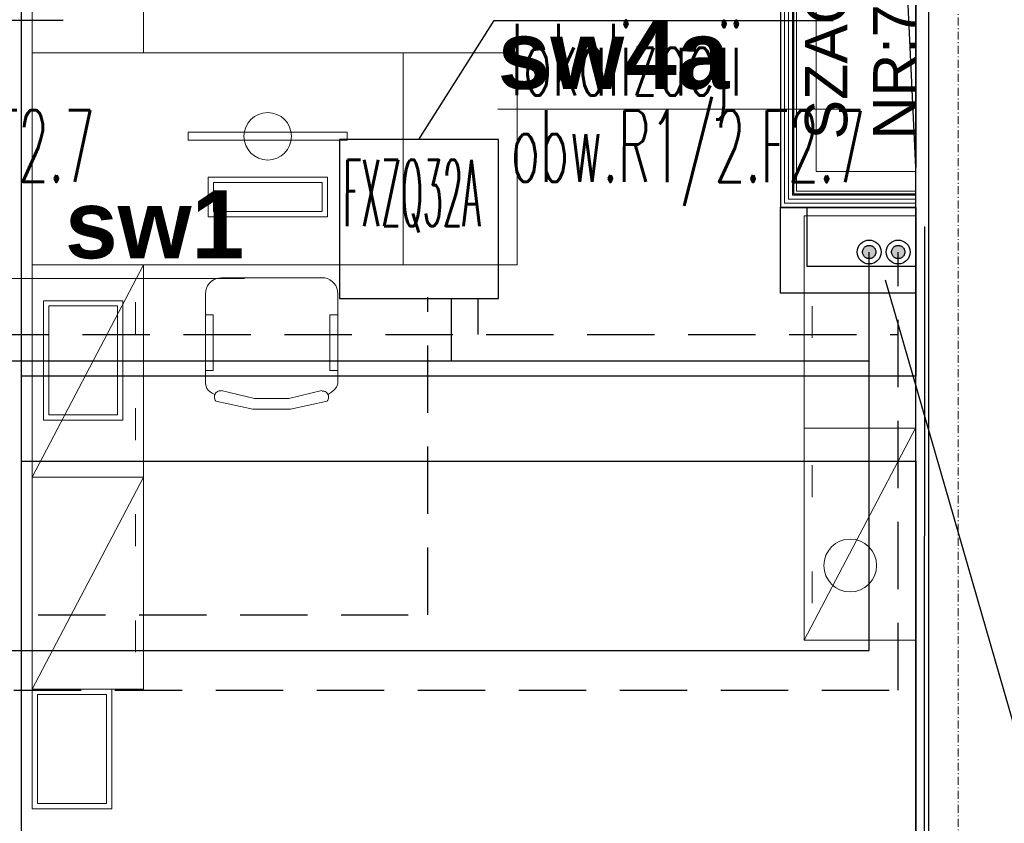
# Model space of a CAD drawing. Header units: millimetres. Extents: x -8642 to 28269, y -6609 to 3701.
# Tile 10 of 256: x -2187 to -1815, y -5117 to -4814. Entities that reach past the tile are written whole.
import ezdxf
from ezdxf.enums import TextEntityAlignment as Align

# ---------------------------------------------------------------- set-up
doc = ezdxf.new("R2010")
doc.units = ezdxf.units.MM
doc.header["$LTSCALE"] = 1000
doc.header["$MEASUREMENT"] = 0
for name, pattern in [('DASHED', [19.05, 12.7, -6.35]), ('rzut 1 pietra$0$ArchiTECH.PC 5. Line Type', [0.0053, 0.003, -0.001, 0.0003, -0.001]), ('rzut 1 pietra$0$ArchiTECH.PC Solid Line Type', [0]), ('SUFIT_1 PIETRO$0$ArchiTECH.PC Solid Line Type', [0])]:
    doc.linetypes.add(name, pattern=pattern)
doc.layers.get('0').update_dxf_attribs({"lineweight": 25})
for name, color, linetype, lineweight in [('_Etap_5_klimatyzator_w starej_lokalizacji', 3, 'Continuous', 30), ('_Etap_5_opis', 7, 'Continuous', 30), ('_Numer_jednostki', 11, 'Continuous', 30), ('IS_ARCH', 254, 'Continuous', 18), ('IS_FREON_GAZ', 254, 'DASHED', 30), ('IS_HC_FREON_CIECZ', 254, 'Continuous', 30)]:
    doc.layers.add(name, color=color, linetype=linetype, lineweight=lineweight)
for name, color, linetype in [('IS_HC_IZOLACJA', 254, 'Continuous'), ('IS_UWAGI', 254, 'Continuous'), ('IS_WK_KAN_SKROPLINY', 254, 'DASHED'), ('SUFIT_1 PIETRO$0$INWENTARYZACJA', 254, 'Continuous'), ('SUFIT_1 PIETRO$0$Kalka 1', 254, 'Continuous'), ('SUFIT_1 PIETRO$0$sciany projektowane', 254, 'Continuous'), ('SUFIT_1 PIETRO$0$TYP SUFITÓW_NOWYCH', 254, 'Continuous')]:
    doc.layers.add(name, color=color, linetype=linetype)
doc.styles.add('romans1', font='simplex.shx', dxfattribs={"width": 0.8})
doc.styles.add('rzut 1 pietra$0$ArchiTECHStyle1', font='arial.ttf', dxfattribs={"height": 0.16})
doc.styles.add('rzut 1 pietra$0$ArchiTECHStyle3', font='arialbd.ttf', dxfattribs={"height": 0.192})

# ---------------------------------------------------------------- blocks, each defined once
blk = doc.blocks.new('jw_FXZQ32A')
blk.add_lwpolyline([(0, 0), (60, 0), (60, 60), (0, 60)], close=True)
at = {"color": 7, "style": 'romans1', "width": 0.35}
blk.add_text('FXZQ32A', height=25, rotation=359.9189, dxfattribs=at).set_placement((1.49, 27.37))

msp = doc.modelspace()

# ---------------------------------------------------------------- hatches: boundary and pattern name
at = {"layer": 'IS_FREON_GAZ', "ltscale": 5}
msp.add_hatch(color=256, dxfattribs=at).paths.add_polyline_path([(-1863.76, -4901.58, 1), (-1868.76, -4901.58, 1)])
at = {"layer": 'IS_FREON_GAZ', "ltscale": 0.02}
msp.add_hatch(color=256, dxfattribs=at).paths.add_polyline_path([(-1852.82, -4901.58, 1), (-1857.82, -4901.58, 1)])

# ---------------------------------------------------------------- linework, layer by layer
at = {"layer": '_Etap_5_opis'}
for p, q in [((-2298.32, -4814.18), (-2170.43, -4814.18)), ((-2036.16, -4859.15), (-2007.72, -4814.34)), ((-2007.72, -4814.34), (-1879.84, -4814.34))]:
    msp.add_line(p, q, dxfattribs=at)
at = {"layer": '_Numer_jednostki'}
msp.add_lwpolyline([(-1686.88, -5139.44), (-1794.43, -5139.44), (-1860.09, -4912.22)], dxfattribs=at)
at = {"layer": 'IS_ARCH', "linetype": 'rzut 1 pietra$0$ArchiTECH.PC 5. Line Type'}
msp.add_line((-1832.53, -3085.42), (-1832.84, -6169.57), dxfattribs=at)
at = {"layer": 'IS_ARCH', "linetype": 'rzut 1 pietra$0$ArchiTECH.PC Solid Line Type'}
for p, q in [((-2186.16, -5323.22), (-2186.16, -4661.93)), ((-1899.71, -4679.07), (-1899.71, -4884.68)), ((-1898.21, -4883.18), (-1898.21, -4679.07)), ((-1896.71, -4881.68), (-1896.71, -4679.07)), ((-1895.21, -4880.18), (-1895.21, -4679.07)), ((-1893.71, -4878.68), (-1893.71, -4679.07)), ((-1886.21, -4871.18), (-1886.21, -4679.07)), ((-1848.82, -4679.07), (-1848.82, -5247)), ((-1848.69, -4678.68), (-1848.71, -4869.68)), ((-1843.82, -5247), (-1843.82, -4679.07)), ((-1848.71, -4869.68), (-1857.18, -4689.56)), ((-2182.05, -4826.46), (-2182.05, -4746.46)), ((-2140.05, -4746.46), (-2140.05, -4826.46)), ((-2140.05, -4826.46), (-2182.05, -4826.46)), ((-2182.05, -4826.46), (-2182.05, -4826.46)), ((-2182.05, -4826.46), (-2042.05, -4826.46)), ((-2182.05, -4906.46), (-2182.05, -4826.46)), ((-2042.05, -4826.46), (-2042.05, -4906.46)), ((-1999.05, -4826.46), (-2042.05, -4826.46)), ((-2042.05, -4826.46), (-2042.05, -4906.46)), ((-1999.05, -4906.46), (-1999.05, -4826.46)), ((-1869.68, -4847.75), (-2006.43, -4847.75)), ((-2123.2, -4856.45), (-2063.2, -4856.45)), ((-2123.2, -4859.45), (-2123.2, -4856.45)), ((-2063.2, -4856.45), (-2063.2, -4859.45)), ((-2063.2, -4859.45), (-2123.2, -4859.45)), ((-2115.7, -4873.34), (-2070.7, -4873.34)), ((-2115.7, -4888.34), (-2115.7, -4873.34)), ((-2070.7, -4873.34), (-2070.7, -4888.34)), ((-1848.71, -4871.18), (-1886.21, -4871.18)), ((-1848.71, -4884.68), (-1848.71, -4871.18)), ((-2113.7, -4875.34), (-2113.7, -4886.34)), ((-2072.7, -4875.34), (-2113.7, -4875.34)), ((-2072.7, -4886.34), (-2072.7, -4875.34)), ((-1848.71, -4880.18), (-1895.21, -4880.18)), ((-1848.71, -4878.68), (-1893.71, -4878.68)), ((-1899.71, -4884.68), (-1848.71, -4884.68)), ((-1848.71, -4883.18), (-1898.21, -4883.18)), ((-1848.71, -4881.68), (-1896.71, -4881.68)), ((-2070.7, -4888.34), (-2115.7, -4888.34)), ((-2113.7, -4886.34), (-2072.7, -4886.34)), ((-1848.82, -4887.99), (-1890.82, -4887.99)), ((-1890.82, -4887.99), (-1890.82, -4967.99)), ((-1848.82, -4967.99), (-1848.82, -4887.99)), ((-1845.34, -4891.95), (-1845.72, -5329.95)), ((-1845.34, -4891.95), (-1845.72, -5329.95)), ((-2042.05, -4906.46), (-2182.05, -4906.46)), ((-2182.05, -4986.46), (-2182.05, -4906.46)), ((-2182.05, -4906.46), (-2140.05, -4906.46)), ((-2182.05, -4986.46), (-2140.05, -4906.46)), ((-2140.05, -4906.46), (-2140.05, -4986.46)), ((-2042.05, -4906.46), (-1999.05, -4906.46)), ((-2238.74, -4911.62), (-2101.99, -4911.62)), ((-2116.34, -4915.26), (-2115.92, -4914.3)), ((-2115.92, -4914.3), (-2115.33, -4913.44)), ((-2115.33, -4913.44), (-2114.59, -4912.7)), ((-2114.59, -4912.7), (-2113.72, -4912.11)), ((-2113.72, -4912.11), (-2112.77, -4911.68)), ((-2112.77, -4911.68), (-2111.75, -4911.44)), ((-2111.75, -4911.44), (-2110.71, -4911.39)), ((-2072.74, -4911.28), (-2110.74, -4911.28)), ((-2072.75, -4911.28), (-2071.7, -4911.36)), ((-2071.7, -4911.36), (-2070.68, -4911.62)), ((-2070.68, -4911.62), (-2069.72, -4912.06)), ((-2069.72, -4912.06), (-2068.86, -4912.66)), ((-2068.86, -4912.66), (-2068.12, -4913.4)), ((-2068.12, -4913.4), (-2067.52, -4914.26)), ((-2067.52, -4914.26), (-2067.08, -4915.22)), ((-2116.74, -4917.28), (-2116.74, -4951.28)), ((-2116.64, -4917.32), (-2116.59, -4916.28)), ((-2116.59, -4916.28), (-2116.34, -4915.26)), ((-2067.08, -4915.22), (-2066.82, -4916.24)), ((-2066.82, -4916.24), (-2066.74, -4917.29)), ((-2066.74, -4951.28), (-2066.74, -4917.28)), ((-2177.85, -4964.93), (-2177.85, -4919.93)), ((-2177.85, -4919.93), (-2147.85, -4919.93)), ((-2149.85, -4921.93), (-2175.85, -4921.93)), ((-2175.85, -4921.93), (-2175.85, -4962.93)), ((-2149.85, -4962.93), (-2149.85, -4921.93)), ((-2147.85, -4919.93), (-2147.85, -4964.93)), ((-2143.05, -4932.46), (-2143.05, -4920.46)), ((-1887.82, -4933.99), (-1887.82, -4921.99)), ((-2113.74, -4925.28), (-2116.74, -4925.28)), ((-2113.74, -4946.28), (-2113.74, -4925.28)), ((-2066.74, -4925.28), (-2069.74, -4925.28)), ((-2069.74, -4925.28), (-2069.74, -4946.28)), ((-2116.74, -4946.28), (-2113.74, -4946.28)), ((-2069.74, -4946.28), (-2066.74, -4946.28)), ((-2116.49, -4952.19), (-2116.7, -4951.32)), ((-2066.74, -4951.26), (-2067.28, -4952.5)), ((-2116.13, -4953.01), (-2116.49, -4952.19)), ((-2115.61, -4953.74), (-2116.13, -4953.01)), ((-2114.97, -4954.36), (-2115.61, -4953.74)), ((-2114.21, -4954.85), (-2114.97, -4954.36)), ((-2113.38, -4955.19), (-2114.21, -4954.85)), ((-2113.33, -4955.9), (-2113.24, -4955.5)), ((-2113.24, -4955.5), (-2113.09, -4955.13)), ((-2113.09, -4955.13), (-2112.87, -4954.79)), ((-2112.87, -4954.79), (-2112.6, -4954.49)), ((-2112.6, -4954.49), (-2112.28, -4954.25)), ((-2112.28, -4954.25), (-2111.93, -4954.06)), ((-2111.93, -4954.06), (-2111.54, -4953.94)), ((-2111.54, -4953.94), (-2111.15, -4953.89)), ((-2111.15, -4953.89), (-2110.74, -4953.9)), ((-2098.18, -4956.81), (-2110.72, -4953.85)), ((-2072.77, -4953.85), (-2085.3, -4956.81)), ((-2072.7, -4953.99), (-2072.29, -4954)), ((-2072.29, -4954), (-2071.88, -4954.08)), ((-2071.88, -4954.08), (-2071.5, -4954.23)), ((-2071.5, -4954.23), (-2071.15, -4954.45)), ((-2071.15, -4954.45), (-2070.85, -4954.73)), ((-2070.85, -4954.73), (-2070.6, -4955.05)), ((-2070.6, -4955.05), (-2070.41, -4955.42)), ((-2070.41, -4955.42), (-2070.29, -4955.81)), ((-2070.29, -4955.81), (-2070.24, -4956.22)), ((-2069.1, -4954.47), (-2070.28, -4955.12)), ((-2068.08, -4953.58), (-2069.1, -4954.47)), ((-2067.28, -4952.5), (-2068.08, -4953.58)), ((-2113.34, -4956.3), (-2113.33, -4955.9)), ((-2113.28, -4956.7), (-2113.34, -4956.3)), ((-2113.16, -4957.08), (-2113.28, -4956.7)), ((-2112.97, -4957.44), (-2113.16, -4957.08)), ((-2112.72, -4957.75), (-2112.97, -4957.44)), ((-2098.86, -4960.89), (-2112.74, -4957.76)), ((-2085.3, -4956.81), (-2098.18, -4956.81)), ((-2070.75, -4957.77), (-2084.63, -4960.89)), ((-2070.53, -4957.4), (-2070.77, -4957.74)), ((-2070.37, -4957.03), (-2070.53, -4957.4)), ((-2070.27, -4956.63), (-2070.37, -4957.03)), ((-2070.24, -4956.22), (-2070.27, -4956.63)), ((-2175.85, -4962.93), (-2149.85, -4962.93)), ((-2143.05, -4972.46), (-2143.05, -4960.46)), ((-2084.63, -4960.89), (-2098.86, -4960.89)), ((-2147.85, -4964.93), (-2177.85, -4964.93)), ((-1890.82, -4967.99), (-1848.82, -4967.99)), ((-1890.82, -5047.99), (-1890.82, -4967.99)), ((-1890.82, -4967.99), (-1848.82, -4967.99)), ((-1848.82, -4967.99), (-1890.82, -5047.99)), ((-1848.82, -4967.99), (-1848.82, -4967.99)), ((-1848.82, -4967.99), (-1848.82, -5047.99)), ((-1848.82, -4967.99), (-1848.82, -4967.99)), ((-1887.82, -4981.99), (-1887.82, -4993.99)), ((-2182.05, -5066.46), (-2182.05, -4986.46)), ((-2182.05, -4986.46), (-2140.05, -4986.46)), ((-2182.05, -5066.46), (-2140.05, -4986.46)), ((-2140.05, -4986.46), (-2182.05, -4986.46)), ((-2182.05, -4986.46), (-2182.05, -4986.46)), ((-2140.05, -4986.46), (-2140.05, -5066.46)), ((-2143.05, -5012.46), (-2143.05, -5000.46)), ((-1887.82, -5021.99), (-1887.82, -5033.99)), ((-2143.05, -5052.46), (-2143.05, -5040.46)), ((-1848.82, -5047.99), (-1890.82, -5047.99)), ((-2182.05, -5066.46), (-2182.05, -5111.46)), ((-2152.05, -5066.46), (-2182.05, -5066.46)), ((-2140.05, -5066.46), (-2182.05, -5066.46)), ((-2182.05, -5066.46), (-2182.05, -5066.46)), ((-2152.05, -5111.46), (-2152.05, -5066.46)), ((-2180.05, -5068.46), (-2154.05, -5068.46)), ((-2180.05, -5109.46), (-2180.05, -5068.46)), ((-2154.05, -5068.46), (-2154.05, -5109.46)), ((-2182.05, -5111.46), (-2152.05, -5111.46)), ((-2154.05, -5109.46), (-2180.05, -5109.46))]:
    msp.add_line(p, q, dxfattribs=at)
for centre, radius in [((-2093.2, -4857.95), 8.96), ((-1873.42, -5019.77), 9.95)]:
    msp.add_circle(centre, radius, dxfattribs=at)
at = {"layer": 'IS_FREON_GAZ', "ltscale": 0.002}
for points in [[(-3103.39, -4916.66), (-3103.39, -5066.83), (-1855.32, -5066.83), (-1855.32, -4901.65)], [(-2315.52, -4919.07), (-2315.52, -4932.63), (-1855.32, -4932.63)], [(-2013.86, -4932.63), (-2013.86, -4919.07)]]:
    msp.add_lwpolyline(points, dxfattribs=at)
at = {"layer": 'IS_FREON_GAZ', "ltscale": 5}
msp.add_circle((-1866.26, -4901.58), 2.5, dxfattribs=at)
at = {"layer": 'IS_FREON_GAZ', "ltscale": 0.02}
msp.add_circle((-1855.32, -4901.58), 2.5, dxfattribs=at)
at = {"layer": 'IS_HC_FREON_CIECZ', "ltscale": 0.002}
for points in [[(-3088.39, -4916.66), (-3088.39, -5051.83), (-1866.26, -5051.83), (-1866.26, -4901.58)], [(-2325.52, -4919.07), (-2325.52, -4942.63), (-1866.26, -4942.63)], [(-2023.86, -4942.63), (-2023.86, -4919.07)]]:
    msp.add_lwpolyline(points, dxfattribs=at)
at = {"layer": 'IS_HC_IZOLACJA'}
for centre in [(-1866.26, -4901.58), (-1855.32, -4901.58)]:
    msp.add_circle(centre, 4.5, dxfattribs=at)
at = {"layer": 'IS_UWAGI'}
for points in [[(-1848.82, -4917.08), (-1899.71, -4917.08), (-1899.71, -4884.64)], [(-1848.82, -4907.08), (-1889.71, -4907.08), (-1889.71, -4884.64)]]:
    msp.add_lwpolyline(points, dxfattribs=at)
at = {"layer": 'IS_WK_KAN_SKROPLINY', "lineweight": 30, "ltscale": 0.002}
msp.add_lwpolyline([(-2552.75, -5298.41), (-2522.75, -5298.41), (-2522.75, -5038.41), (-2032.75, -5038.41), (-2032.75, -4918.6)], dxfattribs=at)
at = {"layer": 'SUFIT_1 PIETRO$0$INWENTARYZACJA', "linetype": 'SUFIT_1 PIETRO$0$ArchiTECH.PC Solid Line Type'}
for p, q in [((-1899.71, -4678.76), (-1899.71, -4884.76)), ((-1894.71, -4879.76), (-1894.71, -4678.76)), ((-1848.82, -4679.15), (-1848.82, -5247.09)), ((-1848.69, -4678.77), (-1848.71, -4869.77)), ((-1843.82, -5247.09), (-1843.82, -4679.15)), ((-1848.71, -4869.77), (-1857.18, -4689.64)), ((-1848.71, -4879.77), (-1894.71, -4879.76)), ((-1848.71, -4884.77), (-1848.71, -4879.77)), ((-1899.71, -4884.76), (-1848.71, -4884.77))]:
    msp.add_line(p, q, dxfattribs=at)
at = {"layer": 'SUFIT_1 PIETRO$0$Kalka 1', "linetype": 'SUFIT_1 PIETRO$0$ArchiTECH.PC Solid Line Type'}
msp.add_line((-1845.34, -4892.04), (-1845.72, -5330.04), dxfattribs=at)
msp.add_line((-1845.34, -4892.04), (-1845.72, -5330.04), dxfattribs=at)
at = {"layer": 'SUFIT_1 PIETRO$0$sciany projektowane', "linetype": 'SUFIT_1 PIETRO$0$ArchiTECH.PC Solid Line Type'}
msp.add_line((-2186.16, -5323.3), (-2186.16, -4662.02), dxfattribs=at)
at = {"layer": 'SUFIT_1 PIETRO$0$TYP SUFITÓW_NOWYCH', "linetype": 'SUFIT_1 PIETRO$0$ArchiTECH.PC Solid Line Type'}
for p, q in [((-2186.16, -4884.76), (-2186.16, -4679.15)), ((-1899.71, -4679.15), (-1899.71, -4884.76)), ((-2186.16, -4948.43), (-2186.16, -4884.76)), ((-1899.71, -4884.76), (-1848.71, -4884.77)), ((-1848.71, -4884.77), (-1848.72, -4948.43)), ((-1848.72, -4948.43), (-2186.16, -4948.43)), ((-2186.16, -4980.46), (-1848.72, -4980.46)), ((-2186.16, -5247.67), (-2186.16, -4980.46)), ((-1848.72, -4980.46), (-1848.72, -5247.67))]:
    msp.add_line(p, q, dxfattribs=at)

# ---------------------------------------------------------------- block references
at = {"layer": '_Etap_5_klimatyzator_w starej_lokalizacji'}
msp.add_blockref('jw_FXZQ32A', (-2066.16, -4919.15), dxfattribs=at)

# ---------------------------------------------------------------- texts
at = {"layer": '_Etap_5_opis', "style": 'romans1', "width": 0.5}
for s, p in [('lokalizacji', (-2001.5, -4842.5)), ('obw.R1/2.F2.7', (-2292.1, -4874.96)), ('obw.R1/2.F2.7', (-2001.5, -4875.11))]:
    msp.add_text(s, height=27, rotation=359.9189, dxfattribs=at).set_placement(p)
at = {"layer": 'IS_ARCH', "style": 'rzut 1 pietra$0$ArchiTECHStyle1'}
for s, p in [('SZACHT ', (-1869.71, -4859.15)), ('NR:7', (-1843.98, -4859.15))]:
    msp.add_text(s, height=16, rotation=90, dxfattribs=at).set_placement(p, align=Align.BOTTOM_LEFT)
at = {"layer": 'IS_ARCH', "style": 'rzut 1 pietra$0$ArchiTECHStyle3'}
for s, p in [('sw4a', (-2006.43, -4847.75)), ('sw1', (-2169.68, -4911.62))]:
    msp.add_text(s, height=25.6, dxfattribs=at).set_placement(p, align=Align.BOTTOM_LEFT)

doc.saveas('drawing.dxf')
